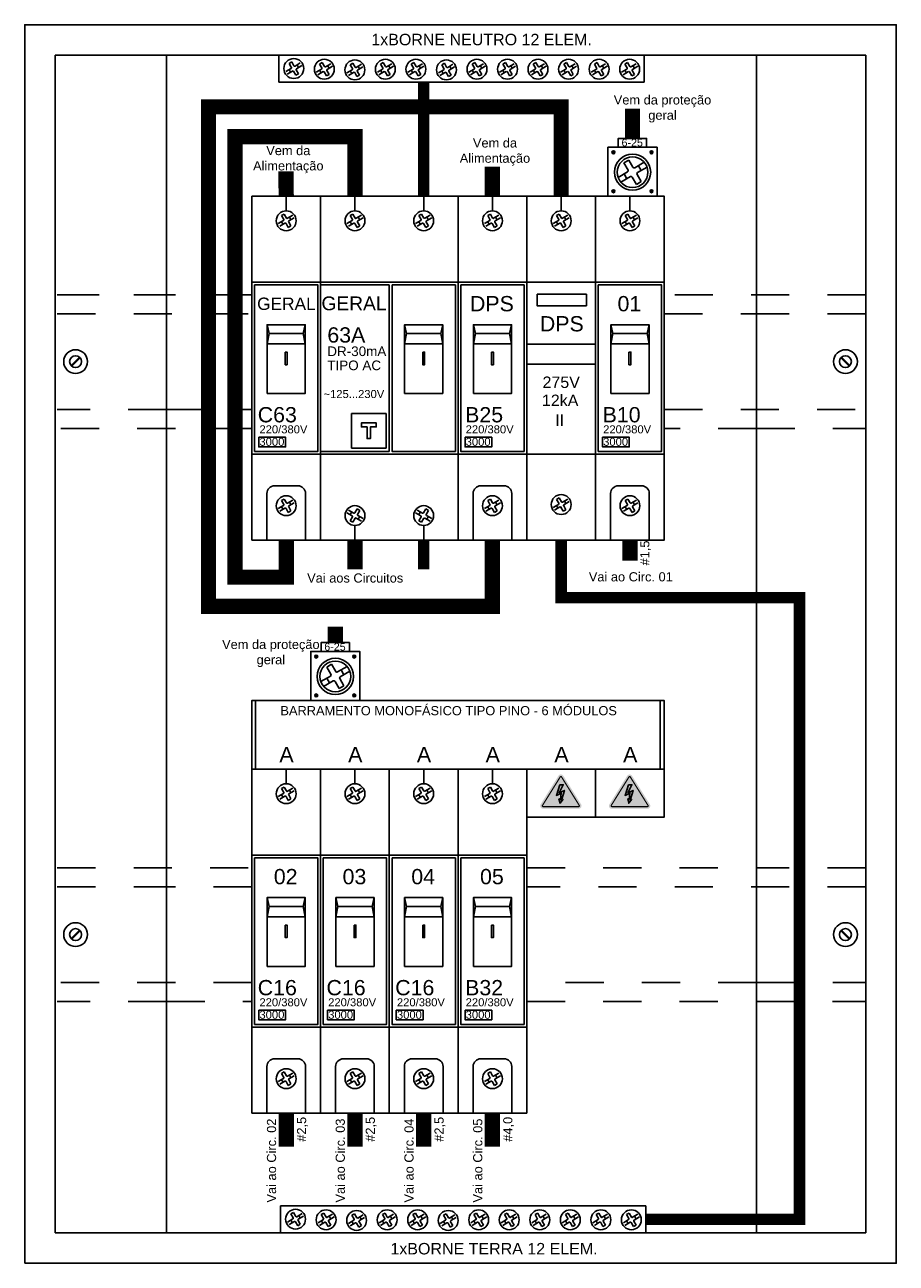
# Model space of a CAD drawing. Extents: x -98 to 248, y -55 to 13.
# Tile 58 of 117: x 155.59 to 157.87, y -23.17 to -19.92. Entities that reach past the tile are written whole.
import ezdxf
from ezdxf.enums import TextEntityAlignment as Align

# ---------------------------------------------------------------- set-up
doc = ezdxf.new("R2010")
doc.units = 0
doc.header["$LTSCALE"] = 0.01
doc.linetypes.add('HIDDEN', pattern=[0.375, 0.25, -0.125])
doc.layers.add('BARRAMENTO', color=7, linetype='Continuous', true_color=0xb38e4a)
doc.layers.add('FAM-DISJUNTORES', color=1, linetype='Continuous')
doc.layers.add('TRILHO DIN', color=1, linetype='Continuous')
doc.styles.add('Arial', font='arial.ttf', dxfattribs={"height": 0.1})
doc.styles.add('FAM-ARIAL', font='arial.ttf')

# ---------------------------------------------------------------- blocks, each defined once
blk = doc.blocks.new('DISJUNTOR 5SX1 SIEMENS 3KA')
at = {"color": 253}
for p, q in [((-2.11, -7.16), (-0.72, -6.36)), ((-1.25, -5.05), (-0.55, -4.65)), ((-1.25, -5.05), (-0.65, -6.09)), ((-0.55, -4.65), (0.05, -5.69)), ((0.32, -5.76), (1.71, -4.96)), ((0.72, -6.46), (2.11, -5.66)), ((0.84, -5.46), (1.24, -6.16)), ((-1.71, -7.86), (-0.32, -7.06)), ((-1.24, -6.66), (-0.84, -7.36)), ((-0.05, -7.13), (0.55, -8.17)), ((0.55, -8.17), (1.25, -7.77)), ((0.65, -6.73), (1.25, -7.77)), ((-2.11, -81.77), (-0.72, -80.97)), ((-1.25, -79.65), (-0.55, -79.25)), ((-1.25, -79.65), (-0.65, -80.69)), ((-0.55, -79.25), (0.05, -80.29)), ((0.32, -80.37), (1.71, -79.56)), ((0.72, -81.06), (2.11, -80.26)), ((0.84, -80.07), (1.24, -80.76)), ((-1.71, -82.46), (-0.32, -81.66)), ((-1.24, -81.27), (-0.84, -81.96)), ((-0.05, -81.73), (0.55, -82.77)), ((0.55, -82.77), (1.25, -82.37)), ((0.65, -81.33), (1.25, -82.37))]:
    blk.add_line(p, q, dxfattribs=at)
at = {"color": 1}
for points in [[(-9, 0), (9, 0), (9, -90), (-9, -90), (-9, 0)], [(-9, 0), (0, 0), (0, -3.81), (0, 0), (9, 0)], [(-5, -51.62), (5, -51.62), (5, -33.62), (-5, -33.62), (-5, -51.62)], [(-5, -33.62), (-5, -38.62), (5, -38.62)], [(5, -33.62), (5, -38.62), (-5, -38.62)], [(-4.47, -35.93), (-5, -38.62)], [(4.47, -35.93), (5, -38.62)], [(-0.25, -40.78), (-0.25, -44.08), (0.25, -44.08), (0.25, -40.78), (-0.25, -40.78)]]:
    blk.add_lwpolyline(points, dxfattribs=at)
for points in [[(-9, -22.5), (-9, -67.5), (9, -67.5), (9, -22.5)], [(-8.3, -23.2), (-8.3, -66.8), (8.3, -66.8), (8.3, -23.2)], [(-5, -33.62), (5, -33.62), (4.47, -35.93), (-4.47, -35.93)]]:
    blk.add_lwpolyline(points, close=True, dxfattribs=at)
blk.add_lwpolyline([(-5.06, -90), (5.06, -90), (5.06, -77.8, 0.414214), (3.06, -75.8), (-3.06, -75.8, 0.414214), (-5.06, -77.8)], format="xyb", close=True, dxfattribs=at)
for centre in [(0, -6.41), (0, -81.01)]:
    blk.add_circle(centre, 2.6, dxfattribs=at)
at = {"color": 253}
for centre, start, end in [((-0.82, -6.19), 300, 30), ((0.22, -5.59), 210, 300), ((0.82, -6.63), 120, 210), ((-0.22, -7.23), 30, 120), ((-0.82, -80.79), 300, 30), ((0.22, -80.19), 210, 300), ((0.82, -81.23), 120, 210), ((-0.22, -81.83), 30, 120)]:
    blk.add_arc(centre, 0.2, start, end, dxfattribs=at)
blk = doc.blocks.new('DISPOSITIVO DR 30mA 5SM1')
at = {"color": 253}
for p, q in [((-2.11, -7.16), (-0.72, -6.36)), ((-1.25, -5.05), (-0.55, -4.65)), ((-1.25, -5.05), (-0.65, -6.09)), ((-0.55, -4.65), (0.05, -5.69)), ((0.32, -5.76), (1.71, -4.96)), ((0.72, -6.46), (2.11, -5.66)), ((0.84, -5.46), (1.24, -6.16)), ((15.89, -7.16), (17.28, -6.36)), ((16.75, -5.05), (17.45, -4.65)), ((16.75, -5.05), (17.35, -6.09)), ((17.45, -4.65), (18.05, -5.69)), ((18.32, -5.76), (19.71, -4.96)), ((18.72, -6.46), (20.11, -5.66)), ((18.84, -5.46), (19.24, -6.16)), ((-1.71, -7.86), (-0.32, -7.06)), ((-1.24, -6.66), (-0.84, -7.36)), ((-0.05, -7.13), (0.55, -8.17)), ((0.55, -8.17), (1.25, -7.77)), ((0.65, -6.73), (1.25, -7.77)), ((16.29, -7.86), (17.68, -7.06)), ((16.76, -6.66), (17.16, -7.36)), ((17.95, -7.13), (18.55, -8.17)), ((18.55, -8.17), (19.25, -7.77)), ((18.65, -6.73), (19.25, -7.77)), ((-2.11, -82.84), (-0.72, -83.64)), ((-1.71, -82.14), (-0.32, -82.94)), ((-1.25, -84.95), (-0.65, -83.91)), ((-1.24, -83.34), (-0.84, -82.64)), ((-0.05, -82.87), (0.55, -81.83)), ((0.32, -84.24), (1.71, -85.04)), ((0.55, -81.83), (1.25, -82.23)), ((0.65, -83.27), (1.25, -82.23)), ((0.72, -83.54), (2.11, -84.34)), ((0.84, -84.54), (1.24, -83.84)), ((15.89, -82.84), (17.28, -83.64)), ((16.29, -82.14), (17.68, -82.94)), ((16.75, -84.95), (17.35, -83.91)), ((16.76, -83.34), (17.16, -82.64)), ((17.95, -82.87), (18.55, -81.83)), ((18.32, -84.24), (19.71, -85.04)), ((18.55, -81.83), (19.25, -82.23)), ((18.65, -83.27), (19.25, -82.23)), ((18.72, -83.54), (20.11, -84.34)), ((18.84, -84.54), (19.24, -83.84)), ((-1.25, -84.95), (-0.55, -85.35)), ((-0.55, -85.35), (0.05, -84.31)), ((16.75, -84.95), (17.45, -85.35)), ((17.45, -85.35), (18.05, -84.31))]:
    blk.add_line(p, q, dxfattribs=at)
at = {"color": 1}
for points in [[(-9, -90), (27, -90), (27, 0), (-9, 0), (-9, -90)], [(-9, 0), (0, 0), (0, -3.81), (0, 0), (9, 0)], [(9, 0), (18, 0), (18, -3.81), (18, 0), (27, 0)], [(9, -67.5), (27, -67.5), (27, -22.5), (9, -22.5)], [(9, -23.2), (-9, -23.2), (-9, -66.8), (9, -66.8)], [(9, -23.2), (9, -66.8)], [(9.7, -66.8), (26.3, -66.8), (26.3, -23.2), (9.7, -23.2)], [(13, -51.62), (23, -51.62), (23, -33.62), (13, -33.62), (13, -51.62)], [(13, -33.62), (13, -38.62), (23, -38.62)], [(23, -33.62), (23, -38.62), (13, -38.62)], [(13.53, -35.93), (13, -38.62)], [(22.47, -35.93), (23, -38.62)], [(17.75, -40.78), (17.75, -44.08), (18.25, -44.08), (18.25, -40.78), (17.75, -40.78)], [(4.06, -63.44), (3.19, -63.44), (3.19, -60.37), (1.69, -60.37), (1.69, -59.34), (3.63, -59.34)], [(3.19, -63.44), (4.06, -63.44), (4.06, -60.37), (5.57, -60.37), (5.57, -59.34), (3.63, -59.34)], [(-9, -90), (0, -90), (0, -86.19), (0, -90), (9, -90)], [(9, -90), (18, -90), (18, -86.19), (18, -90), (27, -90)]]:
    blk.add_lwpolyline(points, dxfattribs=at)
for points in [[(-9, -22.5), (-9, -67.5), (27, -67.5), (27, -22.5)], [(9.7, -23.2), (9.7, -66.8), (26.3, -66.8), (26.3, -23.2)], [(13, -33.62), (23, -33.62), (22.47, -35.93), (13.53, -35.93)], [(-0.87, -56.89), (8.13, -56.89), (8.13, -65.9), (-0.87, -65.9)]]:
    blk.add_lwpolyline(points, close=True, dxfattribs=at)
for centre in [(0, -6.41), (18, -6.41), (0, -83.59), (18, -83.59)]:
    blk.add_circle(centre, 2.6, dxfattribs=at)
at = {"color": 253}
for centre, start, end in [((-0.82, -6.19), 300, 30), ((0.22, -5.59), 210, 300), ((0.82, -6.63), 120, 210), ((17.18, -6.19), 300, 30), ((18.22, -5.59), 210, 300), ((18.82, -6.63), 120, 210), ((-0.22, -7.23), 30, 120), ((17.78, -7.23), 30, 120), ((-0.82, -83.81), 330, 60), ((-0.22, -82.77), 240, 330), ((0.22, -84.41), 60, 150), ((0.82, -83.37), 150, 240), ((17.18, -83.81), 330, 60), ((17.78, -82.77), 240, 330), ((18.22, -84.41), 60, 150), ((18.82, -83.37), 150, 240)]:
    blk.add_arc(centre, 0.2, start, end, dxfattribs=at)
blk = doc.blocks.new('DPS SIEMENS')
at = {"color": 253}
for p, q in [((-2.11, -7.16), (-0.72, -6.36)), ((-1.25, -5.05), (-0.55, -4.65)), ((-1.25, -5.05), (-0.65, -6.09)), ((-0.55, -4.65), (0.05, -5.69)), ((0.32, -5.76), (1.71, -4.96)), ((0.72, -6.46), (2.11, -5.66)), ((0.84, -5.46), (1.24, -6.16)), ((-1.71, -7.86), (-0.32, -7.06)), ((-1.24, -6.66), (-0.84, -7.36)), ((-0.05, -7.13), (0.55, -8.17)), ((0.55, -8.17), (1.25, -7.77)), ((0.65, -6.73), (1.25, -7.77)), ((-2.11, -81.45), (-0.72, -80.65)), ((-1.25, -79.34), (-0.55, -78.94)), ((-1.25, -79.34), (-0.65, -80.38)), ((-1.24, -80.95), (-0.84, -81.64)), ((-0.55, -78.94), (0.05, -79.98)), ((0.32, -80.05), (1.71, -79.25)), ((0.65, -81.02), (1.25, -82.06)), ((0.72, -80.74), (2.11, -79.94)), ((0.84, -79.75), (1.24, -80.44)), ((-1.71, -82.15), (-0.32, -81.34)), ((-0.05, -81.42), (0.55, -82.46)), ((0.55, -82.46), (1.25, -82.06))]:
    blk.add_line(p, q, dxfattribs=at)
at = {"color": 1}
for points in [[(-9, 0), (9, 0), (9, -90), (-9, -90), (-9, 0)], [(-9, 0), (0, 0), (0, -3.81), (0, 0), (9, 0)], [(-9, -38.7), (9, -38.7)], [(-9, -43.92), (9, -43.92)]]:
    blk.add_lwpolyline(points, dxfattribs=at)
for points in [[(-9, -22.5), (-9, -67.5), (9, -67.5), (9, -22.5)], [(-6.29, -25.65), (6.6, -25.65), (6.6, -28.67), (-6.29, -28.67)]]:
    blk.add_lwpolyline(points, close=True, dxfattribs=at)
for centre in [(0, -6.41), (0, -80.7)]:
    blk.add_circle(centre, 2.6, dxfattribs=at)
at = {"color": 253}
for centre, start, end in [((-0.82, -6.19), 300, 30), ((0.22, -5.59), 210, 300), ((0.82, -6.63), 120, 210), ((-0.22, -7.23), 30, 120), ((-0.82, -80.48), 300, 30), ((0.22, -79.88), 210, 300), ((0.82, -80.92), 120, 210), ((-0.22, -81.52), 30, 120)]:
    blk.add_arc(centre, 0.2, start, end, dxfattribs=at)
at = {"style": 'FAM-ARIAL'}
blk.add_text('DPS', height=4, dxfattribs=at).set_placement((0.16, -35.37), align=Align.CENTER)
blk = doc.blocks.new('Borne de alimentação do barramento (cabo até 25mm²)')
at = {"color": 253}
for p, q in [((-5.3, 11.4), (-5.09, 11.52)), ((-5.24, 11.3), (-5.03, 11.42)), ((-5.17, 11.72), (-5.06, 11.78)), ((-5.17, 11.72), (-5.08, 11.56)), ((-5.17, 11.47), (-5.11, 11.37)), ((-5.06, 11.78), (-4.97, 11.62)), ((-4.99, 11.4), (-4.9, 11.25)), ((-4.93, 11.61), (-4.72, 11.73)), ((-4.9, 11.25), (-4.79, 11.31)), ((-4.88, 11.46), (-4.79, 11.31)), ((-4.87, 11.51), (-4.66, 11.63)), ((-4.85, 11.65), (-4.79, 11.55)), ((4.87, 11.51), (4.66, 11.63)), ((4.93, 11.61), (4.72, 11.73)), ((4.85, 11.65), (4.79, 11.55)), ((4.88, 11.46), (4.79, 11.31)), ((4.9, 11.25), (4.79, 11.31)), ((4.99, 11.4), (4.9, 11.25)), ((5.06, 11.78), (4.97, 11.62)), ((5.24, 11.3), (5.03, 11.42)), ((5.17, 11.72), (5.06, 11.78)), ((5.17, 11.72), (5.08, 11.56)), ((5.3, 11.4), (5.09, 11.52)), ((5.17, 11.47), (5.11, 11.37)), ((-2.23, 8.76), (-0.98, 9.48)), ((-2.23, 8.76), (-1.14, 6.88)), ((-0.98, 9.48), (0.11, 7.61)), ((0.6, 7.47), (3.1, 8.92)), ((1.32, 6.22), (3.82, 7.67)), ((1.54, 8.01), (2.26, 6.76)), ((-3.78, 4.95), (-1.28, 6.39)), ((-3.06, 3.7), (-0.55, 5.14)), ((-2.21, 5.85), (-1.49, 4.6)), ((-0.06, 5.01), (1.02, 3.13)), ((1.02, 3.13), (2.27, 3.86)), ((1.19, 5.73), (2.27, 3.86)), ((-5.3, 1.45), (-5.09, 1.33)), ((-5.24, 1.55), (-5.03, 1.43)), ((-5.17, 1.37), (-5.11, 1.47)), ((-5.17, 1.13), (-5.08, 1.28)), ((-5.17, 1.13), (-5.06, 1.07)), ((-5.06, 1.07), (-4.97, 1.22)), ((-4.99, 1.44), (-4.9, 1.6)), ((-4.93, 1.24), (-4.72, 1.12)), ((-4.9, 1.6), (-4.79, 1.54)), ((-4.88, 1.38), (-4.79, 1.54)), ((-4.87, 1.34), (-4.66, 1.22)), ((-4.85, 1.19), (-4.79, 1.29)), ((4.87, 1.34), (4.66, 1.22)), ((4.93, 1.24), (4.72, 1.12)), ((4.9, 1.6), (4.79, 1.54)), ((4.88, 1.38), (4.79, 1.54)), ((4.85, 1.19), (4.79, 1.29)), ((4.99, 1.44), (4.9, 1.6)), ((5.06, 1.07), (4.97, 1.22)), ((5.24, 1.55), (5.03, 1.43)), ((5.17, 1.13), (5.06, 1.07)), ((5.17, 1.13), (5.08, 1.28)), ((5.3, 1.45), (5.09, 1.33)), ((5.17, 1.37), (5.11, 1.47))]:
    blk.add_line(p, q, dxfattribs=at)
at = {"color": 2}
blk.add_lwpolyline([(3.71, 12.84), (3.71, 15.17), (-3.71, 15.17), (-3.71, 12.84)], dxfattribs=at)
at = {"color": 1}
blk.add_lwpolyline([(6.42, 0), (6.42, 12.84), (-6.42, 12.84), (-6.42, 0)], close=True, dxfattribs=at)
for centre, radius in [((-4.98, 11.51), 0.39), ((0.02, 6.31), 4.74), ((0.02, 6.31), 4.02), ((4.98, 11.51), 0.39), ((-4.98, 1.33), 0.39), ((4.98, 1.33), 0.39)]:
    blk.add_circle(centre, radius, dxfattribs=at)
at = {"color": 253}
for centre, radius, start, end in [((-5.1, 11.55), 0.03, 300, 30), ((-5.01, 11.39), 0.03, 30, 120), ((-4.95, 11.64), 0.03, 210, 300), ((-4.86, 11.48), 0.03, 120, 210), ((4.86, 11.48), 0.03, 330, 60), ((4.95, 11.64), 0.03, 240, 330), ((5.01, 11.39), 0.03, 60, 150), ((5.1, 11.55), 0.03, 150, 240), ((-1.46, 6.7), 0.361, 300, 30), ((0.42, 7.79), 0.361, 210, 300), ((-0.37, 4.83), 0.361, 30, 120), ((1.5, 5.91), 0.361, 120, 210), ((-5.1, 1.3), 0.03, 330, 60), ((-5.01, 1.46), 0.03, 240, 330), ((-4.95, 1.21), 0.03, 60, 150), ((-4.86, 1.37), 0.03, 150, 240), ((4.86, 1.37), 0.03, 300, 30), ((4.95, 1.21), 0.03, 30, 120), ((5.01, 1.46), 0.03, 210, 300), ((5.1, 1.3), 0.03, 120, 210)]:
    blk.add_arc(centre, radius, start, end, dxfattribs=at)
at = {"style": 'FAM-ARIAL'}
blk.add_text('6-25', height=2, dxfattribs=at).set_placement((-0.07, 13.05), align=Align.CENTER)
blk = doc.blocks.new('CUIDADO RISCO DE CHOQUE ELÉTRICO')
h = blk.add_hatch(color=50)
h.dxf.hatch_style = 1
edge = h.paths.add_edge_path()
edge.add_line((-4.65, -8.99), (4.65, -8.99))
edge.add_arc((4.65, -8.23), 0.759, 270, 391.9119)
edge.add_line((5.3, -7.83), (0.64, -0.36))
edge.add_arc((0, -0.76), 0.759, 31.9119, 148.0881)
edge.add_line((-0.64, -0.36), (-5.3, -7.83))
edge.add_arc((-4.65, -8.23), 0.759, 148.0881, 270)
h.paths.add_polyline_path([(-0.31, -2.72), (0.61, -2.72), (-0.46, -4.79), (0.91, -4.17), (0.14, -6.7), (0.53, -6.54), (-0.23, -7.56), (-0.5, -6.41), (-0.11, -6.6), (0.08, -4.9), (-1.19, -5.5)], flags=16)
h = blk.add_hatch(color=1)
h.dxf.hatch_style = 1
h.paths.add_polyline_path([(-0.31, -2.72), (0.61, -2.72), (-0.46, -4.79), (0.91, -4.17), (0.14, -6.7), (0.53, -6.54), (-0.23, -7.56), (-0.5, -6.41), (-0.11, -6.6), (0.08, -4.9), (-1.19, -5.5)])
at = {"color": 1, "const_width": 0.3}
blk.add_lwpolyline([(-4.65, -8.43), (4.65, -8.43, 0.588527), (4.82, -8.12), (0.17, -0.65, 0.555315), (-0.17, -0.65), (-4.82, -8.12, 0.588527)], format="xyb", close=True, dxfattribs=at)
at = {"color": 1}
blk.add_lwpolyline([(-0.31, -2.72), (0.61, -2.72), (-0.46, -4.79), (0.91, -4.17), (0.14, -6.7), (0.53, -6.54), (-0.23, -7.56), (-0.5, -6.41), (-0.11, -6.6), (0.08, -4.9), (-1.19, -5.5), (-0.31, -2.72)], dxfattribs=at)
blk = doc.blocks.new('PROTETOR PARA BARRAMENTO PENTE')
at = {"color": 2}
blk.add_lwpolyline([(-9, -12.52), (9, -12.52), (9, 0), (-9, 0)], close=True, dxfattribs=at)
at = {"color": 1}
blk.add_blockref('CUIDADO RISCO DE CHOQUE ELÉTRICO', (-0.08, -1.36), dxfattribs=at)

msp = doc.modelspace()

# ---------------------------------------------------------------- linework, layer by layer
at = {"color": 253}
for p, q in [((156.2871, -20.0208), (156.2802, -20.0248)), ((156.2862, -20.0352), (156.2802, -20.0248)), ((156.2931, -20.0312), (156.2871, -20.0208)), ((156.3097, -20.0239), (156.2959, -20.032)), ((156.3137, -20.0309), (156.2999, -20.0389)), ((156.3051, -20.0359), (156.3011, -20.029)), ((156.3671, -20.0226), (156.3602, -20.0266)), ((156.3662, -20.037), (156.3602, -20.0266)), ((156.3731, -20.033), (156.3671, -20.0226)), ((156.3897, -20.0257), (156.3758, -20.0337)), ((156.3937, -20.0326), (156.3798, -20.0406)), ((156.385, -20.0376), (156.381, -20.0307)), ((156.447, -20.0243), (156.4401, -20.0283)), ((156.4461, -20.0387), (156.4401, -20.0283)), ((156.453, -20.0347), (156.447, -20.0243)), ((156.4696, -20.0274), (156.4558, -20.0354)), ((156.4736, -20.0343), (156.4598, -20.0424)), ((156.465, -20.0394), (156.461, -20.0324)), ((156.527, -20.0226), (156.52, -20.0266)), ((156.526, -20.037), (156.52, -20.0266)), ((156.533, -20.033), (156.527, -20.0226)), ((156.5496, -20.0257), (156.5357, -20.0337)), ((156.5536, -20.0326), (156.5397, -20.0406)), ((156.5449, -20.0376), (156.5409, -20.0307)), ((156.6069, -20.0226), (156.6, -20.0266)), ((156.606, -20.037), (156.6, -20.0266)), ((156.6129, -20.033), (156.6069, -20.0226)), ((156.6295, -20.0257), (156.6156, -20.0337)), ((156.6335, -20.0326), (156.6196, -20.0406)), ((156.6248, -20.0376), (156.6208, -20.0307)), ((156.6869, -20.0243), (156.6799, -20.0283)), ((156.6859, -20.0387), (156.6799, -20.0283)), ((156.6929, -20.0347), (156.6869, -20.0243)), ((156.7095, -20.0274), (156.6956, -20.0354)), ((156.7135, -20.0343), (156.6996, -20.0424)), ((156.7048, -20.0394), (156.7008, -20.0324)), ((156.7668, -20.0226), (156.7599, -20.0266)), ((156.7659, -20.037), (156.7599, -20.0266)), ((156.7728, -20.033), (156.7668, -20.0226)), ((156.7894, -20.0257), (156.7755, -20.0337)), ((156.7934, -20.0326), (156.7795, -20.0406)), ((156.7847, -20.0376), (156.7807, -20.0307)), ((156.8467, -20.0226), (156.8398, -20.0266)), ((156.8458, -20.037), (156.8398, -20.0266)), ((156.8527, -20.033), (156.8467, -20.0226)), ((156.8693, -20.0257), (156.8555, -20.0337)), ((156.8733, -20.0326), (156.8595, -20.0406)), ((156.8647, -20.0376), (156.8607, -20.0307)), ((156.9267, -20.0226), (156.9198, -20.0266)), ((156.9258, -20.037), (156.9198, -20.0266)), ((156.9327, -20.033), (156.9267, -20.0226)), ((156.9493, -20.0257), (156.9354, -20.0337)), ((156.9533, -20.0326), (156.9394, -20.0406)), ((156.9446, -20.0376), (156.9406, -20.0307)), ((157.0066, -20.0226), (156.9997, -20.0266)), ((157.0057, -20.037), (156.9997, -20.0266)), ((157.0126, -20.033), (157.0066, -20.0226)), ((157.0292, -20.0257), (157.0154, -20.0337)), ((157.0332, -20.0326), (157.0194, -20.0406)), ((157.0246, -20.0376), (157.0206, -20.0307)), ((157.0866, -20.0226), (157.0796, -20.0266)), ((157.0856, -20.037), (157.0796, -20.0266)), ((157.0926, -20.033), (157.0866, -20.0226)), ((157.1092, -20.0257), (157.0953, -20.0337)), ((157.1132, -20.0326), (157.0993, -20.0406)), ((157.1045, -20.0376), (157.1005, -20.0307)), ((157.1665, -20.0226), (157.1596, -20.0266)), ((157.1656, -20.037), (157.1596, -20.0266)), ((157.1725, -20.033), (157.1665, -20.0226)), ((157.1891, -20.0257), (157.1752, -20.0337)), ((157.1931, -20.0326), (157.1792, -20.0406)), ((157.1844, -20.0376), (157.1804, -20.0307)), ((156.2855, -20.038), (156.2716, -20.046)), ((156.2895, -20.0449), (156.2756, -20.0529)), ((156.2843, -20.0479), (156.2803, -20.041)), ((156.2982, -20.056), (156.2922, -20.0456)), ((156.3051, -20.052), (156.2982, -20.056)), ((156.3051, -20.052), (156.2991, -20.0416)), ((156.3654, -20.0397), (156.3516, -20.0477)), ((156.3694, -20.0466), (156.3556, -20.0546)), ((156.3642, -20.0496), (156.3602, -20.0427)), ((156.3782, -20.0577), (156.3722, -20.0474)), ((156.3851, -20.0537), (156.3782, -20.0577)), ((156.3851, -20.0537), (156.3791, -20.0434)), ((156.4454, -20.0414), (156.4315, -20.0494)), ((156.4494, -20.0484), (156.4355, -20.0564)), ((156.4442, -20.0514), (156.4402, -20.0444)), ((156.4581, -20.0595), (156.4521, -20.0491)), ((156.465, -20.0555), (156.4581, -20.0595)), ((156.465, -20.0555), (156.459, -20.0451)), ((156.5253, -20.0397), (156.5114, -20.0477)), ((156.5293, -20.0466), (156.5154, -20.0546)), ((156.5241, -20.0496), (156.5201, -20.0427)), ((156.538, -20.0577), (156.532, -20.0474)), ((156.545, -20.0537), (156.538, -20.0577)), ((156.545, -20.0537), (156.539, -20.0434)), ((156.6053, -20.0397), (156.5914, -20.0477)), ((156.6093, -20.0466), (156.5954, -20.0546)), ((156.6041, -20.0496), (156.6001, -20.0427)), ((156.618, -20.0577), (156.612, -20.0474)), ((156.6249, -20.0537), (156.618, -20.0577)), ((156.6249, -20.0537), (156.6189, -20.0434)), ((156.6852, -20.0414), (156.6713, -20.0494)), ((156.6892, -20.0484), (156.6753, -20.0564)), ((156.684, -20.0514), (156.68, -20.0444)), ((156.6979, -20.0595), (156.6919, -20.0491)), ((156.7049, -20.0555), (156.6979, -20.0595)), ((156.7049, -20.0555), (156.6989, -20.0451)), ((156.7651, -20.0397), (156.7513, -20.0477)), ((156.7691, -20.0466), (156.7553, -20.0546)), ((156.7639, -20.0496), (156.7599, -20.0427)), ((156.7779, -20.0577), (156.7719, -20.0474)), ((156.7848, -20.0537), (156.7779, -20.0577)), ((156.7848, -20.0537), (156.7788, -20.0434)), ((156.8451, -20.0397), (156.8312, -20.0477)), ((156.8491, -20.0466), (156.8352, -20.0546)), ((156.8439, -20.0496), (156.8399, -20.0427)), ((156.8578, -20.0577), (156.8518, -20.0474)), ((156.8647, -20.0537), (156.8578, -20.0577)), ((156.8647, -20.0537), (156.8587, -20.0434)), ((156.925, -20.0397), (156.9112, -20.0477)), ((156.929, -20.0466), (156.9152, -20.0546)), ((156.9238, -20.0496), (156.9198, -20.0427)), ((156.9378, -20.0577), (156.9318, -20.0474)), ((156.9447, -20.0537), (156.9378, -20.0577)), ((156.9447, -20.0537), (156.9387, -20.0434)), ((157.005, -20.0397), (156.9911, -20.0477)), ((157.009, -20.0466), (156.9951, -20.0546)), ((157.0038, -20.0496), (156.9998, -20.0427)), ((157.0177, -20.0577), (157.0117, -20.0474)), ((157.0246, -20.0537), (157.0177, -20.0577)), ((157.0246, -20.0537), (157.0186, -20.0434)), ((157.0849, -20.0397), (157.071, -20.0477)), ((157.0889, -20.0466), (157.075, -20.0546)), ((157.0837, -20.0496), (157.0797, -20.0427)), ((157.0976, -20.0577), (157.0916, -20.0474)), ((157.1046, -20.0537), (157.0976, -20.0577)), ((157.1046, -20.0537), (157.0986, -20.0434)), ((157.1648, -20.0397), (157.151, -20.0477)), ((157.1688, -20.0466), (157.155, -20.0546)), ((157.1637, -20.0496), (157.1597, -20.0427)), ((157.1776, -20.0577), (157.1716, -20.0474)), ((157.1845, -20.0537), (157.1776, -20.0577)), ((157.1845, -20.0537), (157.1785, -20.0434)), ((156.2901, -23.0503), (156.2762, -23.0583)), ((156.2917, -23.0332), (156.2848, -23.0372)), ((156.2908, -23.0476), (156.2848, -23.0372)), ((156.2977, -23.0436), (156.2917, -23.0332)), ((156.3143, -23.0363), (156.3005, -23.0443)), ((156.3183, -23.0432), (156.3045, -23.0512)), ((156.3096, -23.0482), (156.3056, -23.0413)), ((156.37, -23.052), (156.3561, -23.06)), ((156.3717, -23.0349), (156.3647, -23.0389)), ((156.3707, -23.0493), (156.3647, -23.0389)), ((156.3777, -23.0453), (156.3717, -23.0349)), ((156.3943, -23.038), (156.3804, -23.046)), ((156.3983, -23.045), (156.3844, -23.053)), ((156.3896, -23.05), (156.3856, -23.043)), ((156.4516, -23.0366), (156.4447, -23.0406)), ((156.4507, -23.051), (156.4447, -23.0406)), ((156.4576, -23.047), (156.4516, -23.0366)), ((156.4742, -23.0398), (156.4603, -23.0478)), ((156.4782, -23.0467), (156.4643, -23.0547)), ((156.4695, -23.0517), (156.4655, -23.0448)), ((156.5299, -23.052), (156.516, -23.06)), ((156.5315, -23.0349), (156.5246, -23.0389)), ((156.5306, -23.0493), (156.5246, -23.0389)), ((156.5375, -23.0453), (156.5315, -23.0349)), ((156.5541, -23.038), (156.5403, -23.046)), ((156.5581, -23.045), (156.5443, -23.053)), ((156.5495, -23.05), (156.5455, -23.043)), ((156.6098, -23.052), (156.596, -23.06)), ((156.6115, -23.0349), (156.6046, -23.0389)), ((156.6106, -23.0493), (156.6046, -23.0389)), ((156.6175, -23.0453), (156.6115, -23.0349)), ((156.6341, -23.038), (156.6202, -23.046)), ((156.6381, -23.045), (156.6242, -23.053)), ((156.6294, -23.05), (156.6254, -23.043)), ((156.6914, -23.0366), (156.6845, -23.0406)), ((156.6905, -23.051), (156.6845, -23.0406)), ((156.6974, -23.047), (156.6914, -23.0366)), ((156.714, -23.0398), (156.7002, -23.0478)), ((156.718, -23.0467), (156.7042, -23.0547)), ((156.7094, -23.0517), (156.7054, -23.0448)), ((156.7697, -23.052), (156.7558, -23.06)), ((156.7714, -23.0349), (156.7644, -23.0389)), ((156.7704, -23.0493), (156.7644, -23.0389)), ((156.7774, -23.0453), (156.7714, -23.0349)), ((156.794, -23.038), (156.7801, -23.046)), ((156.798, -23.045), (156.7841, -23.053)), ((156.7893, -23.05), (156.7853, -23.043)), ((156.8497, -23.052), (156.8358, -23.06)), ((156.8513, -23.0349), (156.8444, -23.0389)), ((156.8504, -23.0493), (156.8444, -23.0389)), ((156.8573, -23.0453), (156.8513, -23.0349)), ((156.8739, -23.038), (156.86, -23.046)), ((156.8779, -23.045), (156.864, -23.053)), ((156.8692, -23.05), (156.8652, -23.043)), ((156.9296, -23.052), (156.9157, -23.06)), ((156.9313, -23.0349), (156.9243, -23.0389)), ((156.9303, -23.0493), (156.9243, -23.0389)), ((156.9373, -23.0453), (156.9313, -23.0349)), ((156.9539, -23.038), (156.94, -23.046)), ((156.9579, -23.045), (156.944, -23.053)), ((156.9492, -23.05), (156.9452, -23.043)), ((157.0095, -23.052), (156.9957, -23.06)), ((157.0112, -23.0349), (157.0043, -23.0389)), ((157.0103, -23.0493), (157.0043, -23.0389)), ((157.0172, -23.0453), (157.0112, -23.0349)), ((157.0338, -23.038), (157.0199, -23.046)), ((157.0378, -23.045), (157.0239, -23.053)), ((157.0291, -23.05), (157.0251, -23.043)), ((157.0895, -23.052), (157.0756, -23.06)), ((157.0911, -23.0349), (157.0842, -23.0389)), ((157.0902, -23.0493), (157.0842, -23.0389)), ((157.0971, -23.0453), (157.0911, -23.0349)), ((157.1137, -23.038), (157.0999, -23.046)), ((157.1177, -23.045), (157.1039, -23.053)), ((157.1091, -23.05), (157.1051, -23.043)), ((157.1694, -23.052), (157.1556, -23.06)), ((157.1711, -23.0349), (157.1642, -23.0389)), ((157.1702, -23.0493), (157.1642, -23.0389)), ((157.1771, -23.0453), (157.1711, -23.0349)), ((157.1937, -23.038), (157.1798, -23.046)), ((157.1977, -23.045), (157.1838, -23.053)), ((157.189, -23.05), (157.185, -23.043)), ((156.2941, -23.0572), (156.2802, -23.0652)), ((156.2889, -23.0602), (156.2849, -23.0533)), ((156.3028, -23.0683), (156.2968, -23.058)), ((156.3097, -23.0643), (156.3028, -23.0683)), ((156.3097, -23.0643), (156.3037, -23.054)), ((156.374, -23.059), (156.3601, -23.067)), ((156.3688, -23.062), (156.3648, -23.055)), ((156.3827, -23.0701), (156.3767, -23.0597)), ((156.3897, -23.0661), (156.3827, -23.0701)), ((156.3897, -23.0661), (156.3837, -23.0557)), ((156.4499, -23.0538), (156.4361, -23.0618)), ((156.4539, -23.0607), (156.4401, -23.0687)), ((156.4487, -23.0637), (156.4447, -23.0568)), ((156.4627, -23.0718), (156.4567, -23.0614)), ((156.4696, -23.0678), (156.4627, -23.0718)), ((156.4696, -23.0678), (156.4636, -23.0574)), ((156.5339, -23.059), (156.52, -23.067)), ((156.5287, -23.062), (156.5247, -23.055)), ((156.5426, -23.0701), (156.5366, -23.0597)), ((156.5495, -23.0661), (156.5426, -23.0701)), ((156.5495, -23.0661), (156.5435, -23.0557)), ((156.6138, -23.059), (156.6, -23.067)), ((156.6086, -23.062), (156.6046, -23.055)), ((156.6226, -23.0701), (156.6166, -23.0597)), ((156.6295, -23.0661), (156.6226, -23.0701)), ((156.6295, -23.0661), (156.6235, -23.0557)), ((156.6898, -23.0538), (156.6759, -23.0618)), ((156.6938, -23.0607), (156.6799, -23.0687)), ((156.6886, -23.0637), (156.6846, -23.0568)), ((156.7025, -23.0718), (156.6965, -23.0614)), ((156.7094, -23.0678), (156.7025, -23.0718)), ((156.7094, -23.0678), (156.7034, -23.0574)), ((156.7737, -23.059), (156.7598, -23.067)), ((156.7685, -23.062), (156.7645, -23.055)), ((156.7824, -23.0701), (156.7764, -23.0597)), ((156.7894, -23.0661), (156.7824, -23.0701)), ((156.7894, -23.0661), (156.7834, -23.0557)), ((156.8537, -23.059), (156.8398, -23.067)), ((156.8485, -23.062), (156.8445, -23.055)), ((156.8624, -23.0701), (156.8564, -23.0597)), ((156.8693, -23.0661), (156.8624, -23.0701)), ((156.8693, -23.0661), (156.8633, -23.0557)), ((156.9336, -23.059), (156.9197, -23.067)), ((156.9284, -23.062), (156.9244, -23.055)), ((156.9423, -23.0701), (156.9363, -23.0597)), ((156.9493, -23.0661), (156.9423, -23.0701)), ((156.9493, -23.0661), (156.9433, -23.0557)), ((157.0135, -23.059), (156.9997, -23.067)), ((157.0083, -23.062), (157.0043, -23.055)), ((157.0223, -23.0701), (157.0163, -23.0597)), ((157.0292, -23.0661), (157.0223, -23.0701)), ((157.0292, -23.0661), (157.0232, -23.0557)), ((157.0935, -23.059), (157.0796, -23.067)), ((157.0883, -23.062), (157.0843, -23.055)), ((157.1022, -23.0701), (157.0962, -23.0597)), ((157.1091, -23.0661), (157.1022, -23.0701)), ((157.1091, -23.0661), (157.1031, -23.0557)), ((157.1734, -23.059), (157.1596, -23.067)), ((157.1682, -23.062), (157.1642, -23.055)), ((157.1822, -23.0701), (157.1762, -23.0597)), ((157.1891, -23.0661), (157.1822, -23.0701)), ((157.1891, -23.0661), (157.1831, -23.0557))]:
    msp.add_line(p, q, dxfattribs=at)
at = {"color": 1}
for points in [[(157.1278, -20.3729), (157.2178, -20.3729), (157.2178, -20.3729), (157.2178, -20.3729)], [(156.7038, -21.6929), (156.1928, -21.6929), (156.1928, -21.8729), (156.2728, -21.8729)], [(156.3628, -21.6929), (156.4528, -21.6929), (156.4528, -21.6929), (156.4528, -21.6929)], [(156.7038, -21.6929), (157.2522, -21.6929), (157.2522, -21.6929), (157.2522, -21.6929)], [(156.2728, -21.8729), (156.4528, -21.8729), (156.4528, -21.8729), (156.4528, -21.8729)], [(156.4528, -21.8729), (156.6328, -21.8729), (156.6328, -21.8729), (156.6328, -21.8729)], [(156.4528, -21.8729), (156.6328, -21.8729), (156.6328, -21.8729), (156.6328, -21.8729)], [(156.6328, -21.8729), (156.8128, -21.8729), (156.8128, -21.8729), (156.8128, -21.8729)], [(156.8128, -21.8729), (157.2522, -21.8729), (157.2522, -21.8729), (157.2522, -21.8729)], [(156.9928, -21.8729), (157.1728, -21.8729), (157.1728, -21.8729), (157.1728, -21.8729)], [(157.2528, -21.8729), (157.1728, -21.8729), (157.1728, -21.8729), (157.1728, -21.8729)]]:
    msp.add_lwpolyline(points, dxfattribs=at)
for points in [[(156.201, -21.0038), (156.2711, -21.0038), (156.2711, -21.0289), (156.201, -21.0289)], [(156.741, -21.0038), (156.8111, -21.0038), (156.8111, -21.0289), (156.741, -21.0289)], [(157.101, -21.0038), (157.1711, -21.0038), (157.1711, -21.0289), (157.101, -21.0289)], [(156.1828, -21.8729), (156.1928, -21.8729), (156.1928, -21.6929), (156.1828, -21.6929)], [(157.2522, -21.8729), (157.2622, -21.8729), (157.2622, -21.6929), (157.2522, -21.6929)], [(156.201, -22.5038), (156.2711, -22.5038), (156.2711, -22.5289), (156.201, -22.5289)], [(156.381, -22.5038), (156.4511, -22.5038), (156.4511, -22.5289), (156.381, -22.5289)], [(156.561, -22.5038), (156.6311, -22.5038), (156.6311, -22.5289), (156.561, -22.5289)], [(156.741, -22.5038), (156.8111, -22.5038), (156.8111, -22.5289), (156.741, -22.5289)]]:
    msp.add_lwpolyline(points, close=True, dxfattribs=at)
at = {"color": 253}
for centre, start, end in [((156.2845, -20.0362), 300, 30), ((156.2949, -20.0302), 210, 300), ((156.3644, -20.038), 300, 30), ((156.3748, -20.032), 210, 300), ((156.4548, -20.0337), 210, 300), ((156.5243, -20.038), 300, 30), ((156.5347, -20.032), 210, 300), ((156.6043, -20.038), 300, 30), ((156.6146, -20.032), 210, 300), ((156.6946, -20.0337), 210, 300), ((156.7641, -20.038), 300, 30), ((156.7745, -20.032), 210, 300), ((156.8441, -20.038), 300, 30), ((156.8545, -20.032), 210, 300), ((156.924, -20.038), 300, 30), ((156.9344, -20.032), 210, 300), ((157.004, -20.038), 300, 30), ((157.0144, -20.032), 210, 300), ((157.0839, -20.038), 300, 30), ((157.0943, -20.032), 210, 300), ((157.1638, -20.038), 300, 30), ((157.1742, -20.032), 210, 300), ((156.2905, -20.0466), 30, 120), ((156.3009, -20.0406), 120, 210), ((156.3704, -20.0484), 30, 120), ((156.3808, -20.0424), 120, 210), ((156.4444, -20.0397), 300, 30), ((156.4504, -20.0501), 30, 120), ((156.4608, -20.0441), 120, 210), ((156.5303, -20.0484), 30, 120), ((156.5407, -20.0424), 120, 210), ((156.6103, -20.0484), 30, 120), ((156.6206, -20.0424), 120, 210), ((156.6842, -20.0397), 300, 30), ((156.6902, -20.0501), 30, 120), ((156.7006, -20.0441), 120, 210), ((156.7701, -20.0484), 30, 120), ((156.7805, -20.0424), 120, 210), ((156.8501, -20.0484), 30, 120), ((156.8605, -20.0424), 120, 210), ((156.93, -20.0484), 30, 120), ((156.9404, -20.0424), 120, 210), ((157.01, -20.0484), 30, 120), ((157.0204, -20.0424), 120, 210), ((157.0899, -20.0484), 30, 120), ((157.1003, -20.0424), 120, 210), ((157.1698, -20.0484), 30, 120), ((157.1802, -20.0424), 120, 210), ((156.2891, -23.0486), 300, 30), ((156.2995, -23.0426), 210, 300), ((156.3055, -23.053), 120, 210), ((156.369, -23.0503), 300, 30), ((156.3794, -23.0443), 210, 300), ((156.3854, -23.0547), 120, 210), ((156.4489, -23.052), 300, 30), ((156.4593, -23.046), 210, 300), ((156.5289, -23.0503), 300, 30), ((156.5393, -23.0443), 210, 300), ((156.5453, -23.0547), 120, 210), ((156.6088, -23.0503), 300, 30), ((156.6192, -23.0443), 210, 300), ((156.6252, -23.0547), 120, 210), ((156.6888, -23.052), 300, 30), ((156.6992, -23.046), 210, 300), ((156.7687, -23.0503), 300, 30), ((156.7791, -23.0443), 210, 300), ((156.7851, -23.0547), 120, 210), ((156.8487, -23.0503), 300, 30), ((156.859, -23.0443), 210, 300), ((156.865, -23.0547), 120, 210), ((156.9286, -23.0503), 300, 30), ((156.939, -23.0443), 210, 300), ((156.945, -23.0547), 120, 210), ((157.0085, -23.0503), 300, 30), ((157.0189, -23.0443), 210, 300), ((157.0249, -23.0547), 120, 210), ((157.0885, -23.0503), 300, 30), ((157.0989, -23.0443), 210, 300), ((157.1049, -23.0547), 120, 210), ((157.1684, -23.0503), 300, 30), ((157.1788, -23.0443), 210, 300), ((157.1848, -23.0547), 120, 210), ((156.2951, -23.059), 30, 120), ((156.375, -23.0607), 30, 120), ((156.4549, -23.0624), 30, 120), ((156.4653, -23.0564), 120, 210), ((156.5349, -23.0607), 30, 120), ((156.6148, -23.0607), 30, 120), ((156.6948, -23.0624), 30, 120), ((156.7052, -23.0564), 120, 210), ((156.7747, -23.0607), 30, 120), ((156.8547, -23.0607), 30, 120), ((156.9346, -23.0607), 30, 120), ((157.0145, -23.0607), 30, 120), ((157.0945, -23.0607), 30, 120), ((157.1744, -23.0607), 30, 120)]:
    msp.add_arc(centre, 0.002, start, end, dxfattribs=at)
at = {"layer": 'BARRAMENTO'}
for points in [[(156.2536, -20.0038), (157.2099, -20.0038)], [(157.2099, -20.0038), (157.2099, -20.0738), (156.2536, -20.0738), (156.2536, -20.0038)], [(156.2582, -23.0162), (157.2145, -23.0162)], [(157.2145, -23.0162), (157.2145, -23.0862), (156.2582, -23.0862), (156.2582, -23.0162)]]:
    msp.add_lwpolyline(points, dxfattribs=at)
for centre in [(156.2927, -20.0384), (156.3726, -20.0402), (156.4526, -20.0419), (156.5325, -20.0402), (156.6124, -20.0402), (156.6924, -20.0419), (156.7723, -20.0402), (156.8523, -20.0402), (156.9322, -20.0402), (157.0122, -20.0402), (157.0921, -20.0402), (157.172, -20.0402), (156.2973, -23.0508), (156.3772, -23.0525), (156.4571, -23.0542), (156.5371, -23.0525), (156.617, -23.0525), (156.697, -23.0542), (156.7769, -23.0525), (156.8568, -23.0525), (156.9368, -23.0525), (157.0167, -23.0525), (157.0967, -23.0525), (157.1766, -23.0525)]:
    msp.add_circle(centre, 0.026, dxfattribs=at)
at = {"layer": 'FAM-DISJUNTORES', "color": 1}
for points in [[(155.5882, -23.1662), (155.5882, -19.9238), (157.8701, -19.9238), (157.8701, -23.1662), (155.5882, -23.1662)], [(155.9593, -22.1808), (155.9593, -20.0038), (157.5042, -20.0038), (157.5042, -23.0862), (155.9593, -23.0862), (155.9593, -22.1808)]]:
    msp.add_lwpolyline(points, dxfattribs=at)
msp.add_lwpolyline([(155.6682, -23.0862), (155.6682, -20.0038), (157.7901, -20.0038), (157.7901, -23.0862)], close=True, dxfattribs=at)
at = {"layer": 'FAM-DISJUNTORES', "color": 120, "const_width": 0.03}
for points in [[(156.6328, -20.3729), (156.6328, -20.0738)], [(156.6328, -21.2729), (156.6328, -21.3495)]]:
    msp.add_lwpolyline(points, dxfattribs=at)
at = {"layer": 'FAM-DISJUNTORES', "color": 11, "const_width": 0.04}
for points in [[(156.8128, -21.2729), (156.8128, -21.4466), (156.0693, -21.4466), (156.0693, -20.1387), (156.6175, -20.1387)], [(156.6478, -20.1387), (156.9928, -20.1387), (156.9928, -20.3729)], [(157.1795, -20.2212), (157.1795, -20.1437)], [(156.2728, -21.2729), (156.2728, -21.3701), (156.1385, -21.3701), (156.1385, -20.2166), (156.4528, -20.2166), (156.4528, -20.3729)], [(156.2728, -20.3729), (156.2722, -20.3074)], [(156.8128, -20.3729), (156.8128, -20.2953)], [(156.4528, -21.2729), (156.4528, -21.3495)], [(157.1728, -21.2729), (157.1728, -21.327)], [(156.4012, -21.5412), (156.4012, -21.4997)], [(156.2728, -22.7729), (156.2728, -22.8607)], [(156.4528, -22.7729), (156.4528, -22.8607)], [(156.6328, -22.7729), (156.6328, -22.8607)], [(156.8128, -22.7729), (156.8128, -22.8607)]]:
    msp.add_lwpolyline(points, dxfattribs=at)
at = {"layer": 'FAM-DISJUNTORES', "color": 82, "const_width": 0.03}
msp.add_lwpolyline([(156.9928, -21.2729), (156.9928, -21.4236), (157.6168, -21.4236), (157.6168, -23.0512), (157.2145, -23.0512)], dxfattribs=at)
at = {"layer": 'TRILHO DIN'}
for p, q in [((155.7314, -20.7939), (155.7094, -20.8159)), ((155.7332, -20.7957), (155.7111, -20.8177)), ((157.7252, -20.7957), (157.7472, -20.8177)), ((157.7269, -20.7939), (157.749, -20.8159)), ((155.7314, -22.2939), (155.7094, -22.3159)), ((155.7332, -22.2957), (155.7111, -22.3177)), ((157.7252, -22.2957), (157.7472, -22.3177)), ((157.7269, -22.2939), (157.749, -22.3159))]:
    msp.add_line(p, q, dxfattribs=at)
for points in [[(155.6682, -20.6308), (155.6682, -20.9808)], [(157.7901, -20.9808), (157.7901, -20.6308)], [(155.6682, -20.6808), (155.6682, -20.9308)], [(157.5042, -20.6808), (157.485, -20.6808)], [(157.7901, -20.9308), (157.7901, -20.6808)], [(157.485, -20.9308), (157.5042, -20.9308)], [(157.485, -20.9808), (157.5042, -20.9808)], [(155.6682, -22.1308), (155.6682, -22.4808)], [(157.7901, -22.4808), (157.7901, -22.1308)], [(155.6682, -22.1808), (155.6682, -22.4308)], [(157.7901, -22.4308), (157.7901, -22.1808)]]:
    msp.add_lwpolyline(points, dxfattribs=at)
at = {"layer": 'TRILHO DIN', "linetype": 'HIDDEN'}
for points in [[(156.1828, -20.6308), (155.6734, -20.6308)], [(155.6734, -20.6308), (155.9593, -20.6308)], [(157.7901, -20.6308), (157.2628, -20.6308)], [(155.6734, -20.6808), (156.1828, -20.6808)], [(157.2628, -20.6808), (157.485, -20.6808)], [(157.7901, -20.6808), (157.5042, -20.6808)], [(155.9593, -20.9308), (155.6734, -20.9308)], [(155.9593, -20.9308), (156.1828, -20.9308)], [(157.2628, -20.9308), (157.7901, -20.9308)], [(156.1828, -20.9808), (155.6734, -20.9808)], [(157.5042, -20.9808), (157.2628, -20.9808)], [(157.5042, -20.9808), (157.7901, -20.9808)], [(155.6734, -22.1308), (156.1828, -22.1308)], [(156.9028, -22.1308), (157.5042, -22.1308)], [(157.7901, -22.1308), (157.5042, -22.1308)], [(155.6734, -22.1808), (155.9593, -22.1808)], [(156.1828, -22.1808), (155.9593, -22.1808)], [(157.7901, -22.1808), (156.9028, -22.1808)], [(156.1828, -22.4308), (155.6734, -22.4308)], [(156.1906, -22.4308), (156.1898, -22.4308)], [(157.5042, -22.4308), (156.9032, -22.4308)], [(157.5042, -22.4308), (157.7901, -22.4308)], [(155.9593, -22.4808), (155.6734, -22.4808)], [(155.9593, -22.4808), (156.1828, -22.4808)], [(156.9028, -22.4808), (157.7901, -22.4808)]]:
    msp.add_lwpolyline(points, dxfattribs=at)
at = {"layer": 'TRILHO DIN'}
for centre, radius in [((155.7213, -20.8058), 0.0312), ((157.7371, -20.8058), 0.0312), ((155.7213, -20.8058), 0.0156), ((157.7371, -20.8058), 0.0156), ((155.7213, -22.3058), 0.0312), ((157.7371, -22.3058), 0.0312), ((155.7213, -22.3058), 0.0156), ((157.7371, -22.3058), 0.0156)]:
    msp.add_circle(centre, radius, dxfattribs=at)

# ---------------------------------------------------------------- block references
at = {"color": 1, "xscale": 0.01, "yscale": 0.01, "zscale": 0.01}
for name, p in [('Borne de alimentação do barramento (cabo até 25mm²)', (157.1795, -20.3729)), ('Borne de alimentação do barramento (cabo até 25mm²)', (156.4012, -21.6929)), ('PROTETOR PARA BARRAMENTO PENTE', (156.9928, -21.8729)), ('PROTETOR PARA BARRAMENTO PENTE', (157.1728, -21.8729))]:
    msp.add_blockref(name, p, dxfattribs=at)
at = {"layer": 'FAM-DISJUNTORES', "xscale": 0.01, "yscale": 0.01, "zscale": 0.01}
for name, p in [('DISJUNTOR 5SX1 SIEMENS 3KA', (156.2728, -20.3729)), ('DISPOSITIVO DR 30mA 5SM1', (156.4528, -20.3729)), ('DISJUNTOR 5SX1 SIEMENS 3KA', (156.8128, -20.3729)), ('DPS SIEMENS', (156.9928, -20.3729)), ('DISJUNTOR 5SX1 SIEMENS 3KA', (157.1728, -20.3729)), ('DISJUNTOR 5SX1 SIEMENS 3KA', (156.2728, -21.8729)), ('DISJUNTOR 5SX1 SIEMENS 3KA', (156.4528, -21.8729)), ('DISJUNTOR 5SX1 SIEMENS 3KA', (156.6328, -21.8729)), ('DISJUNTOR 5SX1 SIEMENS 3KA', (156.8128, -21.8729))]:
    msp.add_blockref(name, p, dxfattribs=at)

# ---------------------------------------------------------------- texts
at = {"style": 'Arial'}
for s, height, p in [('GERAL', 0.0324, (156.2733, -20.6705)), ('GERAL', 0.036, (156.4503, -20.6712)), ('DPS', 0.04, (156.8114, -20.674)), ('01', 0.04, (157.1714, -20.674)), ('BARRAMENTO MONOFÁSICO TIPO PINO - 6 MÓDULOS', 0.024, (156.6982, -21.7315)), ('02', 0.04, (156.2714, -22.174)), ('03', 0.04, (156.4514, -22.174)), ('04', 0.04, (156.6314, -22.174)), ('05', 0.04, (156.8114, -22.174))]:
    msp.add_text(s, height=height, dxfattribs=at).set_placement(p, align=Align.CENTER)
for s, p in [('63A', (156.4799, -20.7559)), ('C63', (156.3007, -20.9647)), ('B25', (156.8407, -20.9647)), ('B10', (157.2007, -20.9647)), ('C16', (156.3007, -22.4647)), ('C16', (156.4807, -22.4647)), ('C16', (156.6607, -22.4647)), ('B32', (156.8407, -22.4647))]:
    msp.add_text(s, height=0.04, dxfattribs=at).set_placement(p, align=Align.RIGHT)
at = {"color": 8, "style": 'Arial'}
for s, height, p in [('DR-30mA', 0.0252, (156.3804, -20.7912)), ('TIPO AC', 0.0252, (156.3804, -20.8281)), ('~125...230V', 0.021, (156.3705, -20.9011)), ('220/380V', 0.021, (156.2027, -20.9935)), ('220/380V', 0.021, (156.7427, -20.9935)), ('220/380V', 0.021, (157.1027, -20.9935)), ('3000', 0.021, (156.2027, -21.0261)), ('3000', 0.021, (156.7427, -21.0261)), ('3000', 0.021, (157.1027, -21.0261)), ('220/380V', 0.021, (156.2027, -22.4935)), ('220/380V', 0.021, (156.3827, -22.4935)), ('220/380V', 0.021, (156.5627, -22.4935)), ('220/380V', 0.021, (156.7427, -22.4935)), ('3000', 0.021, (156.2027, -22.5261)), ('3000', 0.021, (156.3827, -22.5261)), ('3000', 0.021, (156.5627, -22.5261)), ('3000', 0.021, (156.7427, -22.5261))]:
    msp.add_text(s, height=height, dxfattribs=at).set_placement(p)
msp.add_text('275V', height=0.03, dxfattribs=at).set_placement((156.9928, -20.8747), align=Align.CENTER)
for s, p in [('12kA', (157.0379, -20.9221)), ('II', (157.0005, -20.9739))]:
    msp.add_text(s, height=0.03, dxfattribs=at).set_placement(p, align=Align.RIGHT)
at = {"color": 3, "style": 'Arial'}
for s, p in [('#1,5', (157.2237, -21.3068)), ('Vai ao Circ. 02', (156.2463, -22.8974)), ('#2,5', (156.325, -22.8155)), ('Vai ao Circ. 03', (156.4263, -22.8974)), ('#2,5', (156.505, -22.8155)), ('Vai ao Circ. 04', (156.6063, -22.8974)), ('#2,5', (156.685, -22.8155)), ('Vai ao Circ. 05', (156.7863, -22.8974)), ('#4,0', (156.865, -22.8155))]:
    msp.add_text(s, height=0.024, rotation=90, dxfattribs=at).set_placement(p, align=Align.CENTER)
for s, height, p in [('Vai aos Circuitos', 0.024, (156.4534, -21.3842)), ('Vai ao Circ. 01', 0.024, (157.1751, -21.3811)), ('A', 0.04, (156.2736, -21.8544)), ('A', 0.04, (156.4536, -21.8544)), ('A', 0.04, (156.6336, -21.8544)), ('A', 0.04, (156.8136, -21.8544)), ('A', 0.04, (156.9936, -21.8544)), ('A', 0.04, (157.1736, -21.8544))]:
    msp.add_text(s, height=height, dxfattribs=at).set_placement(p, align=Align.CENTER)
at = {"color": 3, "char_height": 0.024, "attachment_point": 2, "style": 'Arial'}
for s, insert, width in [('Vem da proteção\\Pgeral', (157.2581, -20.1085), 0.256616), ('Vem da\\PAlimentação', (156.8194, -20.2211), 0.185474), ('Vem da\\PAlimentação', (156.2783, -20.2411), 0.185474), ('Vem da proteção\\Pgeral', (156.2326, -21.5341), 0.256616)]:
    msp.add_mtext(s, dxfattribs=dict(at, insert=insert, width=width))
at = {"layer": 'FAM-DISJUNTORES', "color": 3, "style": 'Arial'}
msp.add_text('1xBORNE NEUTRO 12 ELEM.', height=0.03, dxfattribs=at).set_placement((156.4956, -19.9775))
msp.add_text('1xBORNE TERRA 12 ELEM.', height=0.03, dxfattribs=at).set_placement((156.8169, -23.1281), align=Align.MIDDLE_CENTER)

doc.saveas('drawing.dxf')
